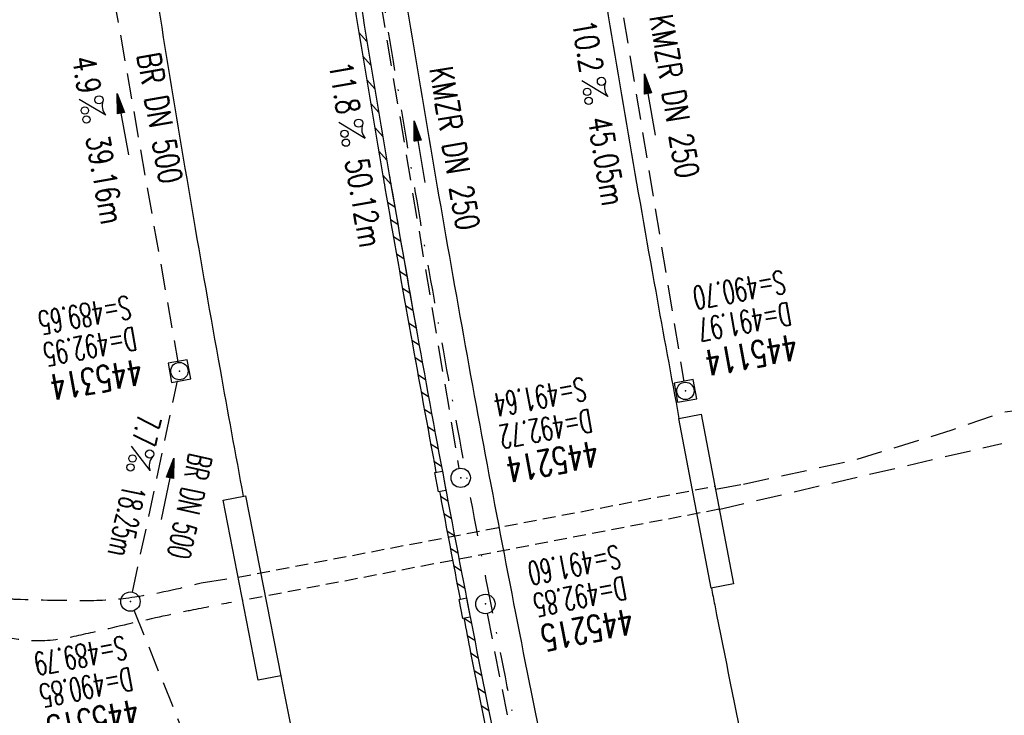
# Model space of a CAD drawing. Extents: x 459406 to 461721, y 413308 to 423218.
# Tile 80 of 256: x 460939 to 461015, y 415974 to 416028. Entities that reach past the tile are written whole.
import ezdxf
from ezdxf.enums import TextEntityAlignment as Align

# ---------------------------------------------------------------- set-up
doc = ezdxf.new("R2010")
doc.units = 0
doc.header["$LTSCALE"] = 2
doc.header["$MEASUREMENT"] = 0
for name, pattern in [('AUSGEZOGEN', [0]), ('GESTRICH-X2', [1.5, 1, -0.5]), ('GESTRICHELT', [0.75, 0.5, -0.25]), ('STRICHPT-X3', [3, 1.5, -0.75, 0, -0.75])]:
    doc.linetypes.add(name, pattern=pattern)
doc.layers.get('0').update_dxf_attribs({"linetype": 'AUSGEZOGEN'})
for name, color, linetype in [('ACHSE', 1, 'STRICHPT-X3'), ('BAUWO', 1, 'CONTINUOUS'), ('BAUWU', 1, 'GESTRICHELT'), ('FBR', 8, 'CONTINUOUS'), ('KANAL', 7, 'GESTRICH-X2'), ('PFEIL', 7, 'CONTINUOUS'), ('RINNE', 200, 'CONTINUOUS'), ('SCHACHTNR', 6, 'CONTINUOUS'), ('SCHSYMBOL', 7, 'AUSGEZOGEN'), ('TEXTO', 4, 'CONTINUOUS'), ('TEXTU', 4, 'CONTINUOUS'), ('WEG', 8, 'GESTRICH-X2')]:
    doc.layers.add(name, color=color, linetype=linetype)
doc.styles.add('ROMANS', font='romans.shx', dxfattribs={"width": 0.8})

# ---------------------------------------------------------------- blocks, each defined once
blk = doc.blocks.new('PROM')
blk.add_line((1.566, 1.817), (0.019, 0.015))
for centre, radius in [((0.317, 1.51), 0.317), ((0.943, 0.291), 0.283), ((1.645, 0.287), 0.283)]:
    blk.add_circle(centre, radius)
blk.add_arc((0.992, 2.682), 1.033, 239.14139, 303.35492)
blk = doc.blocks.new('PFEIL2')
at = {"color": 0}
for p, q in [((0.88, 0.002), (-2.401, -0.012)), ((0.881, -0.271), (0.879, 0.276)), ((0.879, 0.276), (2.429, 0.009)), ((0.911, 0.27), (0.879, 0.265)), ((0.965, 0.261), (0.879, 0.246)), ((1.019, 0.252), (0.879, 0.228)), ((1.073, 0.242), (0.879, 0.209)), ((1.127, 0.233), (0.879, 0.191)), ((1.181, 0.224), (0.879, 0.172)), ((1.235, 0.214), (0.879, 0.154)), ((1.289, 0.205), (0.879, 0.135)), ((1.343, 0.196), (0.879, 0.117)), ((1.397, 0.187), (0.879, 0.098)), ((1.451, 0.177), (0.879, 0.08)), ((1.505, 0.168), (0.879, 0.061)), ((1.559, 0.159), (0.88, 0.043)), ((1.613, 0.149), (0.88, 0.024)), ((1.668, 0.14), (0.88, 0.006)), ((1.722, 0.131), (0.88, -0.013)), ((1.776, 0.121), (0.88, -0.031)), ((1.83, 0.112), (0.88, -0.05)), ((1.884, 0.103), (0.88, -0.068)), ((1.938, 0.094), (0.88, -0.087)), ((1.992, 0.084), (0.88, -0.105)), ((2.046, 0.075), (0.88, -0.124)), ((2.1, 0.066), (0.88, -0.142)), ((2.154, 0.056), (0.88, -0.161)), ((2.208, 0.047), (0.88, -0.179)), ((2.262, 0.038), (0.881, -0.198)), ((2.316, 0.029), (0.881, -0.216)), ((2.37, 0.019), (0.881, -0.235)), ((2.424, 0.01), (0.881, -0.253)), ((2.429, 0.009), (0.881, -0.271))]:
    blk.add_line(p, q, dxfattribs=at)
blk = doc.blocks.new('20')
blk.add_lwpolyline([(-0.754, -0.751), (0.754, -0.751), (0.754, 0.75), (-0.754, 0.75)], close=True)
blk.add_circle((0, 0), 0.676)
blk.add_point((0, 0))
blk = doc.blocks.new('GST')
at = {"color": 0}
blk.add_circle((0, 0), 0.75, dxfattribs=at)
blk.add_point((0, 0), dxfattribs=at)
blk = doc.blocks.new('10')
blk.add_blockref('GST', (0, 0))

msp = doc.modelspace()

# ---------------------------------------------------------------- linework, layer by layer
at = {"layer": 'ACHSE', "flags": 128}
msp.add_lwpolyline([(460985.548, 416976.25), (460982.742, 416926.329), (460979.936, 416876.407), (460977.13, 416826.486), (460974.324, 416776.565), (460971.518, 416726.644), (460968.712, 416676.723), (460965.906, 416626.802), (460963.1, 416576.88, 0), (460961.733, 416552.566, 0), (460960.294, 416526.959, -0.000009), (460958.89, 416501.998, 0.00001), (460957.487, 416477.038, 0.000001), (460956.785, 416464.557, -0.000001), (460956.084, 416452.077), (460954.681, 416427.117), (460953.278, 416402.156), (460951.875, 416377.196, 0.000027), (460951.185, 416364.909, -0.000114), (460950.495, 416352.621, -0.000169), (460950.493, 416352.583, 0.000019), (460950.473, 416352.235, 0.002347), (460949.964, 416342.501, 0.0015), (460949.285, 416327.263, 0.002663), (460948.888, 416316.296, 0.002084), (460948.513, 416302.275, 0.002087), (460948.283, 416289.783, 0.002085), (460948.158, 416277.278, 0.002085), (460948.137, 416264.779, 0.002085), (460948.22, 416252.279, 0.002086), (460948.407, 416239.774, 0.002088), (460948.699, 416227.283, 0.002084), (460949.095, 416214.794, 0.002083), (460949.595, 416202.3, 0.002081), (460950.199, 416189.812, 0.002082), (460950.907, 416177.335, 0.002086), (460951.719, 416164.862, 0.002086), (460952.635, 416152.395, 0.002087), (460953.654, 416139.944, 0.002084), (460954.779, 416127.487, 0.002085), (460956.008, 416115.039, 0.002088), (460957.338, 416102.619, 0.002086), (460958.772, 416090.211, 0.002083), (460960.312, 416077.796, 0.002082), (460961.956, 416065.389, 0.002087), (460963.699, 416053.027, 0.002086), (460965.546, 416040.675, 0.002083), (460967.499, 416028.318, 0.00208), (460969.554, 416015.985, 0.002081), (460971.71, 416003.675, 0.002087), (460973.97, 415991.377, 0.002089), (460976.331, 415979.107, 0.002087), (460978.792, 415966.867, 0.002082), (460981.362, 415954.618, 0.002082), (460984.148, 415941.865, 0.002276), (460986.8, 415930.217, 0.001902), (460990.244, 415915.651, 0.002837), (460992.645, 415905.91, 0.000643), (460995.488, 415894.713, 0.001405), (460996.809, 415889.596, 0), (460998.528, 415883.015, 0.000001), (460998.872, 415881.699), (461005.191, 415857.511, 0.000017), (461008.351, 415845.417, -0.000015), (461011.511, 415833.323, -0.000002), (461014.671, 415821.229, -0.000002), (461017.83, 415809.135, -0.000001), (461020.99, 415797.041, 0.000005), (461024.149, 415784.946), (461030.468, 415760.758), (461036.787, 415736.57, 0.000028), (461038.983, 415728.166, -0.000015), (461041.179, 415719.762, -0.00065), (461041.486, 415718.58, -0.000124), (461043.088, 415712.377, -0.002577), (461045.469, 415702.947, -0.001641), (461049.083, 415688.106, -0.002531), (461051.665, 415677.106, -0.002087), (461054.672, 415663.739, -0.002079), (461057.313, 415651.527, -0.002077), (461059.854, 415639.283, -0.002078), (461062.295, 415627.009, -0.002083), (461064.629, 415614.743, -0.002085), (461066.86, 415602.46, -0.00208), (461068.994, 415590.128, -0.00208), (461071.024, 415577.786, -0.002082), (461072.949, 415565.443, -0.002086), (461074.772, 415553.076, -0.002086), (461076.492, 415540.695, -0.002081), (461078.107, 415528.309, -0.002078), (461079.622, 415515.892, -0.00208), (461081.034, 415503.452, -0.002087), (461082.339, 415491.041, -0.002085), (461083.54, 415478.621, -0.002078), (461084.641, 415466.147, -0.002076), (461085.638, 415453.67, -0.002082), (461086.529, 415441.219, -0.002088), (461087.317, 415428.753, -0.002085), (461088.001, 415416.263, -0.002081), (461088.581, 415403.772, -0.002082), (461089.057, 415391.285, -0.00208), (461089.429, 415378.795, -0.002078), (461089.697, 415366.294, -0.002082), (461089.861, 415353.787, -0.002085), (461089.921, 415341.295, -0.002085), (461089.877, 415328.803, -0.002082), (461089.728, 415316.296, -0.002078), (461089.475, 415303.794, -0.00208), (461089.119, 415291.304, -0.002082), (461088.658, 415278.809, -0.002084), (461088.094, 415266.325, -0.002082), (461087.426, 415253.85, -0.00208), (461086.653, 415241.367, -0.002079), (461085.777, 415228.897, -0.00208), (461084.797, 415216.436, -0.002085), (461083.633, 415203.064, -0.002418), (461082.526, 415191.54, -0.001753), (461080.941, 415176.374, -0.002741), (461079.84, 415166.685, -0.000279), (461078.804, 415158.036, -0.000933), (461078.489, 415155.455, -0.000004), (461077.263, 415145.575, -0.00001), (461076.803, 415141.87), (461073.723, 415117.061, 0.000001), (461071.82, 415101.734, 0.000001), (461070.643, 415092.251, 0.000018), (461069.104, 415079.846, -0.000014), (461067.564, 415067.441, -0.000008), (461066.024, 415055.036, 0.000011), (461064.484, 415042.632), (461058.325, 414993.013), (461052.166, 414943.394, -0.000009), (461049.086, 414918.584, 0.000009), (461046.006, 414893.774), (461039.847, 414844.155), (461033.688, 414794.536), (461027.529, 414744.917, -0.00001), (461024.449, 414720.107, 0.00001), (461021.369, 414695.298, 0.000001), (461018.29, 414670.488, -0.000001), (461015.21, 414645.678, 0), (461011.182, 414613.231, -0.000001), (461009.051, 414596.059, -0.000009), (461005.971, 414571.249, 0.00001), (461002.891, 414546.44), (460996.732, 414496.821), (460990.573, 414447.202), (460984.414, 414397.583, -0.000009), (460981.334, 414372.773, 0.000009), (460978.254, 414347.963), (460972.095, 414298.344), (460965.936, 414248.725), (460959.777, 414199.106, -0.00001), (460956.697, 414174.297, 0.00001), (460953.617, 414149.487, 0.000001), (460950.537, 414124.677, -0.000001), (460947.458, 414099.867, 0), (460943.43, 414067.42, -0.000001), (460941.299, 414050.248, -0.000009), (460938.219, 414025.438, 0.00001), (460935.139, 414000.629), (460928.98, 413951.01), (460922.821, 413901.391, 0.000001), (460919.742, 413876.581, -0.000001), (460916.662, 413851.771, -0.00001), (460913.582, 413826.961, 0.00001), (460910.502, 413802.152), (460904.343, 413752.533), (460898.184, 413702.914), (460892.025, 413653.295, -0.00001), (460888.945, 413628.486, 0.00001), (460885.865, 413603.676, 0.000001), (460882.785, 413578.866, -0.000001), (460879.706, 413554.056, 0), (460875.678, 413521.609, -0.000001), (460873.547, 413504.437, -0.000009), (460870.467, 413479.628, 0.00001), (460867.387, 413454.818), (460861.228, 413405.199), (460855.069, 413355.58, -0.000004), (460853.233, 413340.792, -0.000002), (460849.402, 413309.93)], format="xyb", dxfattribs=at)
at = {"layer": 'BAUWO'}
for p, q in [((460990.224, 415996.812), (460991.959, 415997.146)), ((460992.725, 415983.687), (460990.224, 415996.812)), ((460991.959, 415997.146), (460994.467, 415984.009)), ((460954.987, 415990.488), (460956.708, 415990.83)), ((460957.693, 415976.558), (460954.987, 415990.488)), ((460956.708, 415990.83), (460959.427, 415976.899)), ((460994.467, 415984.009), (460992.725, 415983.687)), ((460959.427, 415976.899), (460957.693, 415976.558))]:
    msp.add_line(p, q, dxfattribs=at)
at = {"layer": 'BAUWU'}
for p, q in [((460956.143, 415984.536), (460993.02, 415991.59)), ((460993.363, 415989.793), (460956.495, 415982.727))]:
    msp.add_line(p, q, dxfattribs=at)
at = {"layer": 'FBR'}
for points in [[(460939.563, 416465.526, -0.000001), (460938.861, 416453.045)], [(460955.038, 416464.656, -0.000001), (460954.337, 416452.175)], [(460958.533, 416464.459, -0.000001), (460957.831, 416451.979)], [(460973.759, 416463.603, -0.000001), (460973.057, 416451.123)], [(460992.756, 415983.69, 0.000224), (460993.011, 415982.389, 0.002087), (460995.445, 415970.288, 0.002082), (460997.985, 415958.178, 0.002082), (461000.741, 415945.563, 0.002276), (461003.359, 415934.066, 0.001902), (461006.773, 415919.626, 0.002837), (461009.128, 415910.072, 0.000643), (461011.959, 415898.918, 0.001405), (461013.257, 415893.893), (461014.976, 415887.311, 0.000001), (461015.32, 415885.996), (461021.639, 415861.808, 0.000017), (461024.799, 415849.715, -0.000015), (461027.959, 415837.62, -0.000002), (461031.119, 415825.526, -0.000002), (461034.278, 415813.432, -0.000001), (461037.438, 415801.337, 0.000005), (461040.597, 415789.243)], [(460969.226, 416028.598, 0.00208), (460971.279, 416016.28, 0.002081), (460973.432, 416003.984, 0.002087), (460975.69, 415991.7, 0.002089), (460978.048, 415979.445, 0.002087), (460980.507, 415967.219, 0.002082), (460983.073, 415954.984, 0.002082), (460985.856, 415942.246, 0.002276), (460988.505, 415930.613, 0.001902), (460991.945, 415916.061, 0.002837), (460994.342, 415906.338, 0.000643), (460997.183, 415895.146, 0.001405), (460998.502, 415890.038), (461000.221, 415883.457, 0.000001), (461000.565, 415882.141), (461006.884, 415857.953, 0.000017), (461010.044, 415845.859, -0.000015), (461013.204, 415833.765, -0.000002), (461016.364, 415821.671, -0.000002), (461019.523, 415809.577, -0.000001), (461022.683, 415797.483, 0.000005), (461025.842, 415785.388)], [(460963.816, 416040.409, 0.002083), (460965.772, 416028.038, 0.00208), (460967.829, 416015.69, 0.002081), (460969.988, 416003.366, 0.002087), (460972.25, 415991.053, 0.002089), (460974.614, 415978.769, 0.002087), (460977.078, 415966.515, 0.002082), (460979.651, 415954.252, 0.002082), (460982.44, 415941.484, 0.002276), (460985.095, 415929.821, 0.001902), (460988.542, 415915.242, 0.002837), (460990.948, 415905.482, 0.000643), (460993.792, 415894.28, 0.001405), (460995.116, 415889.154), (460996.835, 415882.572, 0.000001), (460997.179, 415881.257), (461003.498, 415857.069, 0.000017), (461006.658, 415844.975, -0.000015), (461009.818, 415832.881, -0.000002), (461012.977, 415820.787, -0.000002), (461016.137, 415808.693, -0.000001), (461019.296, 415796.598, 0.000005), (461022.456, 415784.504)], [(460959.439, 415976.901, 0.000181), (460959.651, 415975.825, 0.002087), (460962.14, 415963.446, 0.002082), (460964.739, 415951.058, 0.002082), (460967.555, 415938.167, 0.002276), (460970.241, 415926.368, 0.001902), (460973.715, 415911.677, 0.002837), (460976.162, 415901.748, 0.000643), (460979.016, 415890.509, 0.001405), (460980.361, 415885.299), (460982.08, 415878.718, 0.000001), (460982.424, 415877.402), (460988.743, 415853.214, 0.000017), (460991.903, 415841.119, -0.000015), (460995.063, 415829.026, -0.000002), (460998.223, 415816.932, -0.000002), (461001.382, 415804.838, -0.000001), (461004.541, 415792.744, 0.000005), (461007.701, 415780.649)], [(460930.971, 416252.092, 0.002086), (460931.161, 416239.443, 0.002088), (460931.456, 416226.808, 0.002084), (460931.856, 416214.175, 0.002083), (460932.362, 416201.538, 0.002081), (460932.973, 416188.907, 0.002082), (460933.689, 416176.286, 0.002086), (460934.51, 416163.67, 0.002086), (460935.437, 416151.059, 0.002087), (460936.468, 416138.464, 0.002084), (460937.605, 416125.864, 0.002085), (460938.848, 416113.273, 0.002088), (460940.194, 416100.71, 0.002086), (460941.645, 416088.159, 0.002083), (460943.202, 416075.601, 0.002082), (460944.865, 416063.052, 0.002087), (460946.628, 416050.547, 0.002086), (460948.496, 416038.053, 0.002083), (460950.472, 416025.554, 0.00208), (460952.55, 416013.08, 0.002081), (460954.731, 416000.628, 0.00165), (460956.529, 415990.795, 0.002089)], [(460965.219, 416252.463, 0.002086), (460965.404, 416240.1, 0.002088), (460965.693, 416227.751, 0.002084), (460966.084, 416215.403, 0.002083), (460966.578, 416203.051, 0.002081), (460967.176, 416190.705, 0.002082), (460967.876, 416178.369, 0.002086), (460968.678, 416166.037, 0.002086), (460969.584, 416153.711, 0.002087), (460970.592, 416141.402, 0.002084), (460971.704, 416129.086, 0.002085), (460972.918, 416116.779, 0.002088), (460974.234, 416104.5, 0.002086), (460975.651, 416092.234, 0.002083), (460977.174, 416079.959, 0.002082), (460978.799, 416067.693, 0.002087), (460980.522, 416055.471, 0.002086), (460982.348, 416043.259, 0.002083), (460984.279, 416031.042, 0.00208), (460986.311, 416018.849, 0.002081), (460988.443, 416006.678, 0.001692), (460990.247, 415996.818, 0.001692)]]:
    msp.add_lwpolyline(points, format="xyb", dxfattribs=at)
at = {"layer": 'KANAL'}
for p, q in [((460983.5, 416042.656), (460990.625, 415999.688)), ((460965.156, 416040.906), (460973.219, 415992.969)), ((460944.938, 416038.313), (460951.469, 416001.219)), ((460947.969, 415983.375), (460951.438, 415999.75)), ((460948.094, 415981.938), (460960.938, 415949.938)), ((460975.406, 415981.719), (460980.938, 415953.531))]:
    msp.add_line(p, q, dxfattribs=at)
at = {"layer": 'RINNE'}
for p, q in [((460965.481, 416026.71), (460966.101, 416026.019)), ((460965.781, 416024.877), (460966.402, 416024.184)), ((460966.085, 416023.04), (460966.707, 416022.346)), ((460966.391, 416021.2), (460967.014, 416020.505)), ((460966.7, 416019.357), (460967.324, 416018.66)), ((460967.012, 416017.51), (460967.637, 416016.812)), ((460967.326, 416015.661), (460967.953, 416014.961)), ((460967.685, 416013.57), (460968.255, 416013.208)), ((460967.915, 416012.239), (460968.485, 416011.876)), ((460968.147, 416010.907), (460968.717, 416010.544)), ((460968.379, 416009.574), (460968.95, 416009.211)), ((460968.613, 416008.241), (460969.185, 416007.877)), ((460968.849, 416006.906), (460969.421, 416006.542)), ((460969.086, 416005.571), (460969.658, 416005.207)), ((460969.324, 416004.234), (460969.897, 416003.87)), ((460969.564, 416002.897), (460970.137, 416002.533)), ((460969.805, 416001.559), (460970.379, 416001.194)), ((460970.047, 416000.22), (460970.622, 415999.855)), ((460970.291, 415998.88), (460970.866, 415998.515)), ((460970.537, 415997.54), (460971.112, 415997.174)), ((460970.783, 415996.198), (460971.359, 415995.832)), ((460971.032, 415994.855), (460971.608, 415994.489)), ((460971.281, 415993.512), (460971.858, 415993.145)), ((460971.785, 415990.822), (460972.363, 415990.455)), ((460972.039, 415989.476), (460972.617, 415989.108)), ((460972.294, 415988.129), (460972.873, 415987.761)), ((460972.551, 415986.781), (460973.131, 415986.412)), ((460972.81, 415985.432), (460973.39, 415985.063)), ((460973.069, 415984.082), (460973.65, 415983.713)), ((460973.622, 415981.361), (460974.175, 415981.01)), ((460973.858, 415980.026), (460974.44, 415979.656)), ((460974.123, 415978.673), (460974.706, 415978.302)), ((460974.391, 415977.318), (460974.974, 415976.948)), ((460974.659, 415975.962), (460975.243, 415975.592)), ((460974.929, 415974.606), (460975.513, 415974.235))]:
    msp.add_line(p, q, dxfattribs=at)
for points in [[(460946.647, 416240.312, 0.000095), (460946.658, 416239.74, 0.002088), (460946.95, 416227.235, 0.002084), (460947.346, 416214.731, 0.002083), (460947.847, 416202.223, 0.002081), (460948.452, 416189.721, 0.002082), (460949.16, 416177.229, 0.002086), (460949.973, 416164.741, 0.002086), (460950.89, 416152.259, 0.002087), (460951.911, 416139.794, 0.002084), (460953.037, 416127.322, 0.002085), (460954.267, 416114.859, 0.002088), (460955.599, 416102.425, 0.002086), (460957.034, 416090.003, 0.002083), (460958.576, 416077.573, 0.002082), (460960.222, 416065.152, 0.002087), (460961.967, 416052.775, 0.002086), (460963.816, 416040.409, 0.002083), (460965.772, 416028.038, 0.00208), (460967.829, 416015.69, 0.000156), (460967.987, 416014.763, 0.002087)], [(460963.277, 416040.628, 0.00005), (460963.322, 416040.333, 0.002083), (460965.278, 416027.957, 0.00208), (460967.336, 416015.606, 0.000156), (460967.495, 416014.678, 0.000156)], [(460967.987, 416014.763, 0.001924), (460969.988, 416003.366, 0.002087), (460972.25, 415991.053, 0.002089), (460974.614, 415978.769, 0.002087), (460977.078, 415966.515, 0.002082), (460979.651, 415954.252, 0.002082), (460982.44, 415941.484, 0.002276), (460985.095, 415929.821, 0.001902), (460988.542, 415915.242, 0.002837), (460990.948, 415905.482, 0.000643), (460993.792, 415894.28, 0.001405), (460995.116, 415889.154), (460996.835, 415882.572, 0.000001), (460997.179, 415881.257), (461003.498, 415857.069, 0.000017), (461006.658, 415844.975, -0.000015), (461009.818, 415832.881, -0.000002), (461012.977, 415820.787, -0.000002), (461016.137, 415808.693, 0), (461017.132, 415804.884, 0)], [(460967.495, 416014.678, 0.001924), (460969.495, 416003.278, 0.001802), (460971.443, 415992.644, 0.001802)], [(460971.72, 415991.167, 0.000035), (460971.759, 415990.961, 0.001381), (460973.311, 415982.832)], [(460973.598, 415981.356, 0.000456), (460974.123, 415978.673, 0.002087), (460976.588, 415966.414, 0.002082), (460979.162, 415954.147, 0.000155), (460979.365, 415953.199)]]:
    msp.add_lwpolyline(points, format="xyb", dxfattribs=at)
at = {"layer": 'SCHSYMBOL'}
for points in [[(460971.935, 415992.736), (460972.212, 415991.259), (460971.639, 415991.152), (460971.362, 415992.629)], [(460973.802, 415982.927), (460974.089, 415981.452), (460973.517, 415981.341), (460973.23, 415982.816)]]:
    msp.add_lwpolyline(points, close=True, dxfattribs=at)
at = {"layer": 'WEG', "flags": 128}
for points in [[(460907.408, 416014.763, -0.030566), (460913.262, 416007.109, 0.029809), (460925.283, 415991.343, 0.002106), (460927.099, 415989.252, 0.005444), (460927.814, 415988.454, 0.049747), (460930.033, 415986.467, 0.039185), (460933.249, 415984.485, 0.035702), (460935.435, 415983.554, 0.037718), (460937.612, 415982.984, 0.036141), (460938.954, 415982.838, 0.008756), (460944.517, 415982.735, 0.038746), (460948.129, 415983.012, 0.026692), (460953.272, 415984.093)], [(460911.963, 416004.548, 0.010001), (460921.073, 415992.655, 0.00222), (460924.193, 415988.782, 0.004123), (460925.899, 415986.718, 0.034348), (460927.697, 415984.855, 0.027585), (460930.205, 415982.83, 0.046738), (460931.692, 415981.958, 0.026592), (460934.496, 415980.824, 0.054008), (460939.432, 415979.704, 0.079203), (460942.892, 415979.853, 0.008546), (460945.826, 415980.503, -0.005196), (460950.644, 415981.605, -0.003791), (460952.492, 415981.993, -0.002244), (460955.621, 415982.61)]]:
    msp.add_lwpolyline(points, format="xyb", dxfattribs=at)
for points in [[(460995.237, 415991.749), (461003.773, 415993.596), (461011.373, 415995.936), (461015.3, 415997.315), (461017.846, 415997.647), (461020.568, 415996.969), (461025.306, 415992.915), (461035.391, 415982.703), (461059.629, 415958.11)], [(460993.314, 415989.784), (461015.231, 415994.891)]]:
    msp.add_lwpolyline(points, dxfattribs=at)
at = {"layer": 'WEG'}
for points in [[(460993.066, 415991.348), (460995.237, 415991.749)], [(460953.272, 415984.093), (460956.143, 415984.538)]]:
    msp.add_lwpolyline(points, dxfattribs=at)

# ---------------------------------------------------------------- block references
at = {"layer": 'PFEIL'}
for p, rotation in [((460987.99, 416021.118), 99.41609999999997), ((460947.214, 416019.603), 99.97900000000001), ((460970.179, 416017.469), 99.54799999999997), ((460950.674, 415991.361), 78.00149999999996)]:
    msp.add_blockref('PFEIL2', p, dxfattribs=dict(at, rotation=rotation))
at = {"layer": 'SCHSYMBOL'}
for name, p, rotation in [('20', (460951.592, 416000.492), 280.1596), ('20', (460990.745, 415998.96), 280.4851), ('GST', (460973.356, 415992.229), 280.6171000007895), ('10', (460947.799, 415982.645), 280.794), ('GST', (460975.266, 415982.461), 280.9975000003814)]:
    msp.add_blockref(name, p, dxfattribs=dict(at, rotation=rotation))
at = {"layer": 'TEXTU'}
for p, rotation in [((460982.705, 416022.992), 279.4161), ((460943.826, 416021.545), 279.979), ((460963.918, 416019.754), 279.548), ((460947.876, 415994.704), 257.7287541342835)]:
    msp.add_blockref('PROM', p, dxfattribs=dict(at, rotation=rotation))

# ---------------------------------------------------------------- texts
at = {"layer": 'SCHACHTNR', "style": 'ROMANS'}
for s, height, rotation, width, p in [('S=490.70', 1.8, 190.4851, 0.6, (460998.298, 416008.32)), ('S=489.65', 1.8, 190.1597, 0.6, (460947.658, 416006.357)), ('D=491.97', 1.8, 190.4851, 0.6, (460998.736, 416005.851)), ('D=492.95', 1.8, 190.1597, 0.6, (460948.095, 416003.92)), ('445114', 2, 190.4851, 0.7, (460999.204, 416003.382)), ('445314', 2, 190.1597, 0.7, (460948.533, 416001.451)), ('S=491.64', 1.8, 190.6171, 0.6, (460982.87, 416000.037)), ('D=492.72', 1.8, 190.6171, 0.6, (460983.339, 415997.568)), ('445214', 2, 190.6171, 0.7, (460983.807, 415995.131)), ('S=491.60', 1.8, 190.9975, 0.6, (460985.516, 415987.049)), ('D=492.85', 1.8, 190.9975, 0.6, (460985.985, 415984.612)), ('445215', 2, 190.9975, 0.7, (460986.485, 415982.143)), ('S=489.79', 1.8, 190.794, 0.6, (460947.311, 415980.011)), ('D=490.85', 1.8, 190.794, 0.6, (460947.78, 415977.574)), ('445315', 2, 190.794, 0.7, (460948.249, 415975.105))]:
    msp.add_text(s, height=height, rotation=rotation, dxfattribs=dict(at, width=width)).set_placement(p)
at = {"layer": 'TEXTO', "style": 'ROMANS'}
for s, rotation, width, p in [('KMZR DN 250', 279.4161, 0.75, (460989.005, 416021.632)), ('BR DN 500', 279.979, 0.75, (460949.188, 416019.938)), ('KMZR DN 250', 279.548, 0.75, (460971.998, 416017.603)), ('BR DN 500', 257.72875, 0.6, (460951.491, 415990.216))]:
    msp.add_text(s, height=1.8, rotation=rotation, dxfattribs=dict(at, width=width)).set_placement(p, align=Align.CENTER)
at = {"layer": 'TEXTU', "style": 'ROMANS'}
for s, rotation, width, p in [('10.2', 279.4161, 0.75, (460981.969, 416027.5)), ('4.9', 279.979, 0.75, (460943.281, 416024.719)), ('11.8', 279.548, 0.75, (460963.15, 416024.273)), ('45.05m', 279.4161, 0.75, (460983.188, 416020.031)), ('39.16m', 279.979, 0.75, (460944.344, 416018.594)), ('50.12m', 279.548, 0.75, (460964.4, 416016.804)), ('7.7', 257.72875, 0.6, (460948.413, 415997.212)), ('18.25m', 257.72875, 0.6, (460947.231, 415991.78))]:
    msp.add_text(s, height=1.8, rotation=rotation, dxfattribs=dict(at, width=width)).set_placement(p)

doc.saveas('drawing.dxf')
